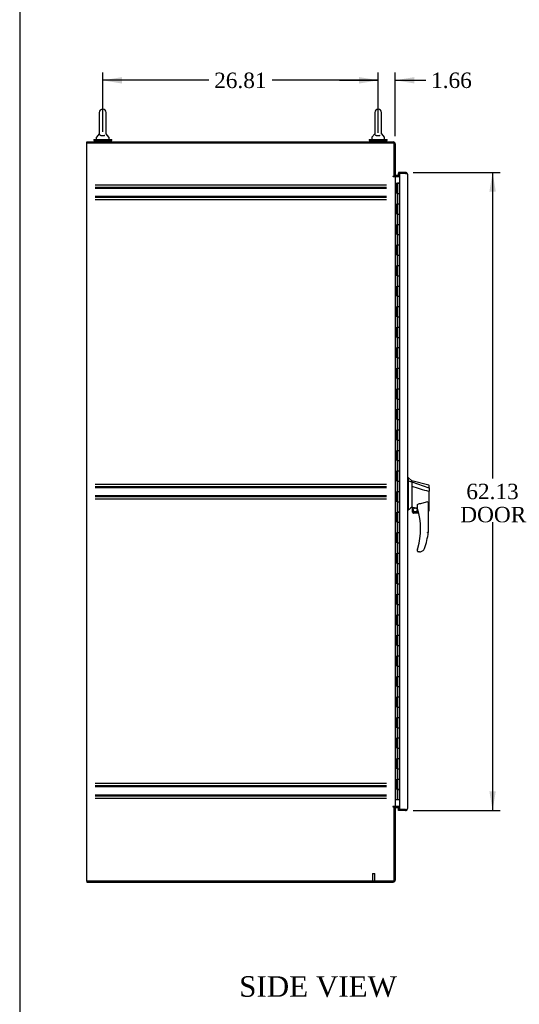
# Model space of a CAD drawing. Header units: inches. Extents: x 1 to 359, y -2 to 239.
# Tile 2 of 10: x 1 to 50, y 62 to 158. Entities that reach past the tile are written whole.
import ezdxf
from ezdxf.enums import TextEntityAlignment as Align
from ezdxf.lldxf.tags import DXFTag

# ---------------------------------------------------------------- set-up
doc = ezdxf.new("R2010")
doc.units = ezdxf.units.IN
doc.header["$MEASUREMENT"] = 0
for name, color, linetype in [('COM42890-4', 7, 'Continuous'), ('COM54578-60', 7, 'Continuous'), ('COM70839-3', 7, 'Continuous'), ('COM71108-10', 7, 'Continuous'), ('COM71112-5', 7, 'Continuous'), ('COM71113-3', 7, 'Continuous'), ('COM71114-3', 7, 'Continuous'), ('COM71115-2', 7, 'Continuous'), ('Default', 7, 'Continuous'), ('HAN13066', 7, 'Continuous'), ('SCS00680', 7, 'Continuous'), ('STD21878', 7, 'Continuous'), ('WAF25362', 7, 'Continuous'), ('WAM254785', 7, 'Continuous')]:
    doc.layers.add(name, color=color, linetype=linetype)
doc.styles.add('SEACAD_Times_New_Roman', font='times.ttf')
tags = doc.linetypes.add('HIDDEN2', pattern=[0.1875, 0.125, -0.0625]).pattern_tags.tags
tags[6:7] = [DXFTag(74, 4), DXFTag(75, 0), DXFTag(340, '0'), DXFTag(46, 0.0), DXFTag(50, 0.0), DXFTag(44, 0.0), DXFTag(45, 0.0)]
tags[4:5] = [DXFTag(74, 4), DXFTag(75, 0), DXFTag(340, '0'), DXFTag(46, 0.0), DXFTag(50, 0.0), DXFTag(44, 0.0), DXFTag(45, 0.0)]
doc.dimstyles.new('HAMMOND_(STH-300_x_200)', dxfattribs={"dimtxt": 1.5, "dimasz": 1.875, "dimexe": 0.75, "dimexo": 0.75, "dimgap": 0.375, "dimtad": 0, "dimtih": 1, "dimtoh": 1, "dimzin": 0, "dimdsep": 46, "dimtxsty": 'SEACAD_Times_New_Roman', "dimblk1": '_SE_FILLED', "dimblk2": '_SE_FILLED', "dimsah": 1, "dimcen": 0.75, "dimadec": 0, "dimazin": 0, "dimtfac": 0.8, "dimtofl": 0, "dimtmove": 0, "dimatfit": 3, "dimfxl": 1, "dimtolj": 1, "dimtzin": 0, "dimarcsym": 0})

# ---------------------------------------------------------------- blocks, each defined once
blk = doc.blocks.new('SE4')
at = {"layer": 'COM42890-4', "color": 7, "linetype": 'HIDDEN2'}
for p, q in [((8.649, 141.571), (37.024, 141.571)), ((8.649, 141.347), (37.024, 141.347)), ((8.649, 141.252), (37.024, 141.252)), ((8.649, 140.455), (37.024, 140.455)), ((8.649, 140.36), (37.024, 140.36)), ((8.649, 140.136), (37.024, 140.136)), ((8.649, 112.441), (37.024, 112.441)), ((8.649, 112.217), (37.024, 112.217)), ((8.649, 112.122), (37.024, 112.122)), ((8.649, 111.325), (37.024, 111.325)), ((8.649, 111.23), (37.024, 111.23)), ((8.649, 111.006), (37.024, 111.006)), ((8.649, 83.311), (37.024, 83.311)), ((8.649, 83.087), (37.024, 83.087)), ((8.649, 82.992), (37.024, 82.992)), ((8.649, 82.195), (37.024, 82.195)), ((8.649, 82.1), (37.024, 82.1)), ((8.649, 81.876), (37.024, 81.876))]:
    blk.add_line(p, q, dxfattribs=at)
at = {"layer": 'COM54578-60', "color": 7, "linetype": 'Continuous'}
for p, q in [((37.867, 141.724), (38.034, 141.724)), ((38.034, 141.724), (38.039, 141.724)), ((38.034, 140.724), (38.034, 141.724)), ((38.039, 141.724), (38.039, 140.724)), ((38.048, 141.724), (38.282, 141.724)), ((38.048, 141.724), (38.048, 140.724)), ((38.102, 141.733), (38.102, 141.759)), ((38.102, 141.759), (38.152, 141.759)), ((38.152, 141.733), (38.102, 141.733)), ((38.115, 141.733), (38.115, 141.724)), ((38.152, 141.759), (38.177, 141.759)), ((38.152, 141.733), (38.177, 141.733)), ((38.177, 141.759), (38.227, 141.759)), ((38.227, 141.733), (38.177, 141.733)), ((38.215, 141.724), (38.215, 141.733)), ((38.227, 141.759), (38.227, 141.733)), ((38.282, 141.724), (38.284, 141.724)), ((38.282, 140.724), (38.282, 141.724)), ((38.034, 140.724), (38.078, 140.724)), ((38.078, 140.724), (38.282, 140.724)), ((38.078, 140.724), (38.282, 140.724)), ((38.078, 139.724), (38.078, 140.724)), ((38.282, 139.724), (38.282, 140.724)), ((38.034, 138.724), (38.034, 139.724)), ((38.034, 139.724), (38.078, 139.724)), ((38.039, 139.724), (38.039, 138.724)), ((38.048, 139.725), (38.282, 139.725)), ((38.048, 139.724), (38.048, 138.724)), ((38.078, 139.724), (38.282, 139.724)), ((38.282, 138.724), (38.282, 139.725)), ((38.034, 138.724), (38.078, 138.724)), ((38.078, 138.724), (38.282, 138.724)), ((38.078, 138.724), (38.282, 138.724)), ((38.078, 137.724), (38.078, 138.724)), ((38.282, 137.724), (38.282, 138.724)), ((38.034, 136.724), (38.034, 137.724)), ((38.034, 137.724), (38.078, 137.724)), ((38.039, 137.724), (38.039, 136.724)), ((38.048, 137.725), (38.282, 137.725)), ((38.048, 137.724), (38.048, 136.724)), ((38.078, 137.724), (38.282, 137.724)), ((38.282, 136.724), (38.282, 137.725)), ((38.034, 136.724), (38.078, 136.724)), ((38.078, 136.724), (38.282, 136.724)), ((38.078, 136.724), (38.282, 136.724)), ((38.078, 135.724), (38.078, 136.724)), ((38.282, 135.724), (38.282, 136.724)), ((38.034, 134.724), (38.034, 135.724)), ((38.034, 135.724), (38.078, 135.724)), ((38.039, 135.724), (38.039, 134.724)), ((38.048, 135.725), (38.282, 135.725)), ((38.048, 135.724), (38.048, 134.724)), ((38.078, 135.724), (38.282, 135.724)), ((38.282, 134.724), (38.282, 135.725)), ((38.034, 134.724), (38.078, 134.724)), ((38.078, 134.724), (38.282, 134.724)), ((38.078, 134.724), (38.282, 134.724)), ((38.078, 133.724), (38.078, 134.724)), ((38.282, 133.724), (38.282, 134.724)), ((38.034, 132.724), (38.034, 133.724)), ((38.034, 133.724), (38.078, 133.724)), ((38.039, 133.724), (38.039, 132.724)), ((38.048, 133.725), (38.282, 133.725)), ((38.048, 133.724), (38.048, 132.724)), ((38.078, 133.724), (38.282, 133.724)), ((38.282, 132.724), (38.282, 133.725)), ((38.034, 132.724), (38.078, 132.724)), ((38.078, 132.724), (38.282, 132.724)), ((38.078, 132.724), (38.282, 132.724)), ((38.078, 131.724), (38.078, 132.724)), ((38.282, 131.724), (38.282, 132.724)), ((38.034, 130.724), (38.034, 131.724)), ((38.034, 131.724), (38.078, 131.724)), ((38.039, 131.724), (38.039, 130.724)), ((38.048, 131.725), (38.282, 131.725)), ((38.048, 131.724), (38.048, 130.724)), ((38.078, 131.724), (38.282, 131.724)), ((38.282, 130.724), (38.282, 131.725)), ((38.034, 130.724), (38.078, 130.724)), ((38.078, 130.724), (38.282, 130.724)), ((38.078, 130.724), (38.282, 130.724)), ((38.078, 129.724), (38.078, 130.724)), ((38.282, 129.724), (38.282, 130.724)), ((38.034, 128.724), (38.034, 129.724)), ((38.034, 129.724), (38.078, 129.724)), ((38.039, 129.724), (38.039, 128.724)), ((38.048, 129.725), (38.282, 129.725)), ((38.048, 129.724), (38.048, 128.724)), ((38.078, 129.724), (38.282, 129.724)), ((38.282, 128.724), (38.282, 129.725)), ((38.034, 128.724), (38.078, 128.724)), ((38.078, 128.724), (38.282, 128.724)), ((38.078, 128.724), (38.282, 128.724)), ((38.078, 127.724), (38.078, 128.724)), ((38.282, 127.724), (38.282, 128.724)), ((38.034, 126.724), (38.034, 127.724)), ((38.034, 127.724), (38.078, 127.724)), ((38.039, 127.724), (38.039, 126.724)), ((38.048, 127.725), (38.282, 127.725)), ((38.048, 127.724), (38.048, 126.724)), ((38.078, 127.724), (38.282, 127.724)), ((38.282, 126.724), (38.282, 127.725)), ((38.034, 126.724), (38.078, 126.724)), ((38.078, 126.724), (38.282, 126.724)), ((38.078, 126.724), (38.282, 126.724)), ((38.078, 125.724), (38.078, 126.724)), ((38.282, 125.724), (38.282, 126.724)), ((38.034, 124.724), (38.034, 125.724)), ((38.034, 125.724), (38.078, 125.724)), ((38.039, 125.724), (38.039, 124.724)), ((38.048, 125.725), (38.282, 125.725)), ((38.048, 125.724), (38.048, 124.724)), ((38.078, 125.724), (38.282, 125.724)), ((38.282, 124.724), (38.282, 125.725)), ((38.034, 124.724), (38.078, 124.724)), ((38.078, 124.724), (38.282, 124.724)), ((38.078, 124.724), (38.282, 124.724)), ((38.078, 123.724), (38.078, 124.724)), ((38.282, 123.724), (38.282, 124.724)), ((38.034, 122.724), (38.034, 123.724)), ((38.034, 123.724), (38.078, 123.724)), ((38.039, 123.724), (38.039, 122.724)), ((38.048, 123.725), (38.282, 123.725)), ((38.048, 123.724), (38.048, 122.724)), ((38.078, 123.724), (38.282, 123.724)), ((38.282, 122.724), (38.282, 123.725)), ((38.034, 122.724), (38.078, 122.724)), ((38.078, 122.724), (38.282, 122.724)), ((38.078, 122.724), (38.282, 122.724)), ((38.078, 121.724), (38.078, 122.724)), ((38.282, 121.724), (38.282, 122.724)), ((38.034, 120.724), (38.034, 121.724)), ((38.034, 121.724), (38.078, 121.724)), ((38.039, 121.724), (38.039, 120.724)), ((38.048, 121.725), (38.282, 121.725)), ((38.048, 121.724), (38.048, 120.724)), ((38.078, 121.724), (38.282, 121.724)), ((38.282, 120.724), (38.282, 121.725)), ((38.034, 120.724), (38.078, 120.724)), ((38.078, 120.724), (38.282, 120.724)), ((38.078, 120.724), (38.282, 120.724)), ((38.078, 119.724), (38.078, 120.724)), ((38.282, 119.724), (38.282, 120.724)), ((38.034, 118.724), (38.034, 119.724)), ((38.034, 119.724), (38.078, 119.724)), ((38.039, 119.724), (38.039, 118.724)), ((38.048, 119.725), (38.282, 119.725)), ((38.048, 119.724), (38.048, 118.724)), ((38.078, 119.724), (38.282, 119.724)), ((38.282, 118.724), (38.282, 119.725)), ((38.034, 118.724), (38.078, 118.724)), ((38.078, 118.724), (38.282, 118.724)), ((38.078, 118.724), (38.282, 118.724)), ((38.078, 117.724), (38.078, 118.724)), ((38.282, 117.724), (38.282, 118.724)), ((38.034, 116.724), (38.034, 117.724)), ((38.034, 117.724), (38.078, 117.724)), ((38.039, 117.724), (38.039, 116.724)), ((38.048, 117.725), (38.282, 117.725)), ((38.048, 117.724), (38.048, 116.724)), ((38.078, 117.724), (38.282, 117.724)), ((38.282, 116.724), (38.282, 117.725)), ((38.034, 116.724), (38.078, 116.724)), ((38.078, 116.724), (38.282, 116.724)), ((38.078, 116.724), (38.282, 116.724)), ((38.078, 115.724), (38.078, 116.724)), ((38.282, 115.724), (38.282, 116.724)), ((38.034, 114.724), (38.034, 115.724)), ((38.034, 115.724), (38.078, 115.724)), ((38.039, 115.724), (38.039, 114.724)), ((38.048, 115.725), (38.282, 115.725)), ((38.048, 115.724), (38.048, 114.724)), ((38.078, 115.724), (38.282, 115.724)), ((38.282, 114.724), (38.282, 115.725)), ((38.034, 114.724), (38.078, 114.724)), ((38.078, 114.724), (38.282, 114.724)), ((38.078, 114.724), (38.282, 114.724)), ((38.078, 113.724), (38.078, 114.724)), ((38.282, 113.724), (38.282, 114.724)), ((38.034, 112.724), (38.034, 113.724)), ((38.034, 113.724), (38.078, 113.724)), ((38.039, 113.724), (38.039, 112.724)), ((38.048, 113.725), (38.282, 113.725)), ((38.048, 113.724), (38.048, 112.724)), ((38.078, 113.724), (38.282, 113.724)), ((38.282, 112.724), (38.282, 113.725)), ((38.034, 112.724), (38.078, 112.724)), ((38.078, 112.724), (38.282, 112.724)), ((38.078, 112.724), (38.282, 112.724)), ((38.078, 111.724), (38.078, 112.724)), ((38.282, 111.724), (38.282, 112.724)), ((38.034, 110.724), (38.034, 111.724)), ((38.034, 111.724), (38.078, 111.724)), ((38.039, 111.724), (38.039, 110.724)), ((38.048, 111.725), (38.282, 111.725)), ((38.048, 111.724), (38.048, 110.724)), ((38.078, 111.724), (38.282, 111.724)), ((38.282, 110.724), (38.282, 111.725)), ((38.034, 110.724), (38.078, 110.724)), ((38.078, 110.724), (38.282, 110.724)), ((38.078, 110.724), (38.282, 110.724)), ((38.078, 109.724), (38.078, 110.724)), ((38.282, 109.724), (38.282, 110.724)), ((38.034, 108.724), (38.034, 109.724)), ((38.034, 109.724), (38.078, 109.724)), ((38.039, 109.724), (38.039, 108.724)), ((38.048, 109.725), (38.282, 109.725)), ((38.048, 109.724), (38.048, 108.724)), ((38.078, 109.724), (38.282, 109.724)), ((38.282, 108.724), (38.282, 109.725)), ((38.034, 108.724), (38.078, 108.724)), ((38.078, 108.724), (38.282, 108.724)), ((38.078, 108.724), (38.282, 108.724)), ((38.078, 107.724), (38.078, 108.724)), ((38.282, 107.724), (38.282, 108.724)), ((38.034, 106.724), (38.034, 107.724)), ((38.034, 107.724), (38.078, 107.724)), ((38.039, 107.724), (38.039, 106.724)), ((38.048, 107.725), (38.282, 107.725)), ((38.048, 107.724), (38.048, 106.724)), ((38.078, 107.724), (38.282, 107.724)), ((38.282, 106.724), (38.282, 107.725)), ((38.034, 106.724), (38.078, 106.724)), ((38.078, 106.724), (38.282, 106.724)), ((38.078, 106.724), (38.282, 106.724)), ((38.078, 105.724), (38.078, 106.724)), ((38.282, 105.724), (38.282, 106.724)), ((38.034, 104.724), (38.034, 105.724)), ((38.034, 105.724), (38.078, 105.724)), ((38.039, 105.724), (38.039, 104.724)), ((38.048, 105.725), (38.282, 105.725)), ((38.048, 105.724), (38.048, 104.724)), ((38.078, 105.724), (38.282, 105.724)), ((38.282, 104.724), (38.282, 105.725)), ((38.034, 104.724), (38.078, 104.724)), ((38.078, 104.724), (38.282, 104.724)), ((38.078, 104.724), (38.282, 104.724)), ((38.078, 103.724), (38.078, 104.724)), ((38.282, 103.724), (38.282, 104.724)), ((38.034, 102.724), (38.034, 103.724)), ((38.034, 103.724), (38.078, 103.724)), ((38.039, 103.724), (38.039, 102.724)), ((38.048, 103.725), (38.282, 103.725)), ((38.048, 103.724), (38.048, 102.724)), ((38.078, 103.724), (38.282, 103.724)), ((38.282, 102.724), (38.282, 103.725)), ((38.034, 102.724), (38.078, 102.724)), ((38.078, 102.724), (38.282, 102.724)), ((38.078, 102.724), (38.282, 102.724)), ((38.078, 101.724), (38.078, 102.724)), ((38.282, 101.724), (38.282, 102.724)), ((38.034, 100.724), (38.034, 101.724)), ((38.034, 101.724), (38.078, 101.724)), ((38.039, 101.724), (38.039, 100.724)), ((38.048, 101.725), (38.282, 101.725)), ((38.048, 101.724), (38.048, 100.724)), ((38.078, 101.724), (38.282, 101.724)), ((38.282, 100.724), (38.282, 101.725)), ((38.034, 100.724), (38.078, 100.724)), ((38.078, 100.724), (38.282, 100.724)), ((38.078, 100.724), (38.282, 100.724)), ((38.078, 99.724), (38.078, 100.724)), ((38.282, 99.724), (38.282, 100.724)), ((38.034, 98.724), (38.034, 99.724)), ((38.034, 99.724), (38.078, 99.724)), ((38.039, 99.724), (38.039, 98.724)), ((38.048, 99.725), (38.282, 99.725)), ((38.048, 99.724), (38.048, 98.724)), ((38.078, 99.724), (38.282, 99.724)), ((38.282, 98.724), (38.282, 99.725)), ((38.034, 98.724), (38.078, 98.724)), ((38.078, 98.724), (38.282, 98.724)), ((38.078, 98.724), (38.282, 98.724)), ((38.078, 97.724), (38.078, 98.724)), ((38.282, 97.724), (38.282, 98.724)), ((38.034, 96.724), (38.034, 97.724)), ((38.034, 97.724), (38.078, 97.724)), ((38.039, 97.724), (38.039, 96.724)), ((38.048, 97.725), (38.282, 97.725)), ((38.048, 97.724), (38.048, 96.724)), ((38.078, 97.724), (38.282, 97.724)), ((38.282, 96.724), (38.282, 97.725)), ((38.034, 96.724), (38.078, 96.724)), ((38.078, 96.724), (38.282, 96.724)), ((38.078, 96.724), (38.282, 96.724)), ((38.078, 95.724), (38.078, 96.724)), ((38.282, 95.724), (38.282, 96.724)), ((38.034, 94.724), (38.034, 95.724)), ((38.034, 95.724), (38.078, 95.724)), ((38.039, 95.724), (38.039, 94.724)), ((38.048, 95.725), (38.282, 95.725)), ((38.048, 95.724), (38.048, 94.724)), ((38.078, 95.724), (38.282, 95.724)), ((38.282, 94.724), (38.282, 95.725)), ((38.034, 94.724), (38.078, 94.724)), ((38.078, 94.724), (38.282, 94.724)), ((38.078, 94.724), (38.282, 94.724)), ((38.078, 93.724), (38.078, 94.724)), ((38.282, 93.724), (38.282, 94.724)), ((38.034, 92.724), (38.034, 93.724)), ((38.034, 93.724), (38.078, 93.724)), ((38.039, 93.724), (38.039, 92.724)), ((38.048, 93.725), (38.282, 93.725)), ((38.048, 93.724), (38.048, 92.724)), ((38.078, 93.724), (38.282, 93.724)), ((38.282, 92.724), (38.282, 93.725)), ((38.034, 92.724), (38.078, 92.724)), ((38.078, 92.724), (38.282, 92.724)), ((38.078, 92.724), (38.282, 92.724)), ((38.078, 91.724), (38.078, 92.724)), ((38.282, 91.724), (38.282, 92.724)), ((38.034, 90.724), (38.034, 91.724)), ((38.034, 91.724), (38.078, 91.724)), ((38.039, 91.724), (38.039, 90.724)), ((38.048, 91.725), (38.282, 91.725)), ((38.048, 91.724), (38.048, 90.724)), ((38.078, 91.724), (38.282, 91.724)), ((38.282, 90.724), (38.282, 91.725)), ((38.034, 90.724), (38.078, 90.724)), ((38.078, 90.724), (38.282, 90.724)), ((38.078, 90.724), (38.282, 90.724)), ((38.078, 89.724), (38.078, 90.724)), ((38.282, 89.724), (38.282, 90.724)), ((38.034, 88.724), (38.034, 89.724)), ((38.034, 89.724), (38.078, 89.724)), ((38.039, 89.724), (38.039, 88.724)), ((38.048, 89.725), (38.282, 89.725)), ((38.048, 89.724), (38.048, 88.724)), ((38.078, 89.724), (38.282, 89.724)), ((38.282, 88.724), (38.282, 89.725)), ((38.034, 88.724), (38.078, 88.724)), ((38.078, 88.724), (38.282, 88.724)), ((38.078, 88.724), (38.282, 88.724)), ((38.078, 87.724), (38.078, 88.724)), ((38.282, 87.724), (38.282, 88.724)), ((38.034, 86.724), (38.034, 87.724)), ((38.034, 87.724), (38.078, 87.724)), ((38.039, 87.724), (38.039, 86.724)), ((38.048, 87.725), (38.282, 87.725)), ((38.048, 87.724), (38.048, 86.724)), ((38.078, 87.724), (38.282, 87.724)), ((38.282, 86.724), (38.282, 87.725)), ((38.034, 86.724), (38.078, 86.724)), ((38.078, 86.724), (38.282, 86.724)), ((38.078, 86.724), (38.282, 86.724)), ((38.078, 85.724), (38.078, 86.724)), ((38.282, 85.724), (38.282, 86.724)), ((38.034, 84.724), (38.034, 85.724)), ((38.034, 85.724), (38.078, 85.724)), ((38.039, 85.724), (38.039, 84.724)), ((38.048, 85.725), (38.282, 85.725)), ((38.048, 85.724), (38.048, 84.724)), ((38.078, 85.724), (38.282, 85.724)), ((38.282, 84.724), (38.282, 85.725)), ((38.034, 84.724), (38.078, 84.724)), ((38.078, 84.724), (38.282, 84.724)), ((38.078, 84.724), (38.282, 84.724)), ((38.078, 83.724), (38.078, 84.724)), ((38.282, 83.724), (38.282, 84.724)), ((38.034, 82.724), (38.034, 83.724)), ((38.034, 83.724), (38.078, 83.724)), ((38.039, 83.724), (38.039, 82.724)), ((38.048, 83.725), (38.282, 83.725)), ((38.048, 83.724), (38.048, 82.724)), ((38.078, 83.724), (38.282, 83.724)), ((38.282, 82.724), (38.282, 83.725)), ((38.034, 82.724), (38.078, 82.724)), ((38.282, 82.724), (38.048, 82.724)), ((38.078, 81.724), (38.078, 82.724)), ((38.078, 82.724), (38.282, 82.724)), ((38.115, 82.724), (38.115, 82.724)), ((38.215, 82.724), (38.215, 82.724)), ((38.22, 82.724), (38.22, 82.724)), ((38.282, 82.724), (38.282, 82.724)), ((38.282, 81.724), (38.282, 82.724)), ((37.867, 81.724), (38.078, 81.724)), ((38.078, 81.724), (38.282, 81.724)), ((38.282, 81.724), (38.284, 81.724))]:
    blk.add_line(p, q, dxfattribs=at)
at = {"layer": 'COM70839-3', "color": 7, "linetype": 'Continuous'}
for p, q in [((37.788, 142.378), (37.775, 142.408)), ((37.788, 81.068), (37.775, 81.038))]:
    blk.add_line(p, q, dxfattribs=at)
at = {"layer": 'COM71108-10', "color": 7, "linetype": 'Continuous'}
for p, q in [((37.772, 81.038), (37.867, 81.038)), ((37.867, 81.038), (37.867, 73.883)), ((37.962, 80.973), (38.284, 80.973)), ((7.867, 73.788), (7.867, 73.693)), ((7.867, 73.693), (37.677, 73.693))]:
    blk.add_line(p, q, dxfattribs=at)
for centre, radius, start, end in [((37.962, 80.878), 0.19, 90, 122.6369), ((37.962, 80.878), 0.095, 90, 180), ((37.677, 73.883), 0.19, 270, 0)]:
    blk.add_arc(centre, radius, start, end, dxfattribs=at)
at = {"layer": 'COM71112-5', "color": 7, "linetype": 'Continuous'}
for p, q in [((38.864, 142.786), (38.179, 142.786)), ((38.179, 142.786), (38.179, 142.691)), ((38.179, 142.473), (38.179, 142.691)), ((38.179, 142.691), (38.284, 142.691)), ((38.864, 142.691), (38.179, 142.691)), ((38.284, 142.691), (38.284, 80.757)), ((38.864, 142.691), (38.284, 142.691)), ((38.864, 142.692), (38.864, 142.691)), ((38.955, 142.692), (38.864, 142.692)), ((38.864, 142.691), (38.995, 142.691)), ((38.955, 142.692), (38.995, 142.733)), ((39.054, 142.597), (39.054, 142.597)), ((39.054, 142.597), (39.054, 142.596)), ((39.054, 142.596), (39.054, 80.851)), ((38.179, 80.757), (38.179, 80.973)), ((38.284, 80.757), (38.179, 80.757)), ((38.179, 80.661), (38.179, 80.756)), ((38.864, 80.756), (38.179, 80.756)), ((38.864, 80.661), (38.179, 80.661)), ((38.864, 80.757), (38.284, 80.757)), ((38.864, 80.757), (38.995, 80.757)), ((38.864, 80.756), (38.864, 80.756)), ((38.864, 80.756), (38.955, 80.756)), ((38.955, 80.756), (38.995, 80.714)), ((39.054, 80.851), (39.054, 80.851)), ((39.054, 80.851), (39.054, 80.851))]:
    blk.add_line(p, q, dxfattribs=at)
for centre, start, end in [((38.864, 142.596), 46.16798, 90), ((38.864, 142.596), 0.15085, 46.16798), ((38.864, 142.596), 0, 0.05732), ((38.864, 80.851), 270, 313.83202), ((38.864, 80.851), 313.83202, 359.84915), ((38.864, 80.851), 359.94268, 0)]:
    blk.add_arc(centre, 0.19, start, end, dxfattribs=at)
for points in [[(38.995, 142.691), (39.014, 142.675), (39.028, 142.66), (39.048, 142.628), (39.054, 142.613), (39.054, 142.597)], [(38.995, 80.757), (39.014, 80.772), (39.028, 80.788), (39.048, 80.82), (39.054, 80.835), (39.054, 80.851)]]:
    blk.add_open_spline(points, degree=3, knots=[0, 0, 0, 0, 0.5, 0.5, 1, 1, 1, 1], dxfattribs=at)
at = {"layer": 'COM71113-3', "color": 7, "linetype": 'Continuous'}
for p, q in [((7.867, 73.788), (7.867, 145.658)), ((7.867, 145.658), (37.772, 145.658)), ((37.772, 142.408), (37.772, 145.658)), ((37.647, 142.408), (37.772, 142.408)), ((37.677, 142.378), (37.647, 142.378)), ((37.677, 142.378), (37.867, 142.378)), ((37.867, 142.378), (37.867, 81.068)), ((37.962, 142.378), (37.867, 142.378)), ((37.962, 142.378), (38.284, 142.378)), ((37.677, 81.068), (37.647, 81.068)), ((37.647, 81.038), (37.772, 81.038)), ((37.867, 81.068), (37.677, 81.068)), ((37.772, 73.788), (37.772, 81.038)), ((37.867, 81.068), (37.962, 81.068)), ((38.284, 81.068), (37.962, 81.068)), ((37.772, 73.788), (7.867, 73.788))]:
    blk.add_line(p, q, dxfattribs=at)
for centre in [(37.647, 142.393), (37.647, 81.053)]:
    blk.add_arc(centre, 0.015, 90, 270, dxfattribs=at)
at = {"layer": 'COM71114-3', "color": 7, "linetype": 'Continuous'}
for p, q in [((7.807, 145.658), (7.807, 73.788)), ((7.867, 145.658), (7.807, 145.658)), ((7.867, 73.788), (7.807, 73.788))]:
    blk.add_line(p, q, dxfattribs=at)
at = {"layer": 'COM71115-2', "color": 7, "linetype": 'Continuous'}
for p, q in [((7.867, 145.753), (37.677, 145.753)), ((7.867, 145.658), (7.867, 145.753)), ((37.867, 145.563), (37.867, 142.408)), ((37.772, 142.408), (37.867, 142.408)), ((38.284, 142.473), (37.962, 142.473))]:
    blk.add_line(p, q, dxfattribs=at)
for centre, radius, start, end in [((37.677, 145.563), 0.19, 0, 90), ((37.962, 142.568), 0.19, 237.3631, 270), ((37.962, 142.568), 0.095, 180, 270)]:
    blk.add_arc(centre, radius, start, end, dxfattribs=at)
at = {"layer": 'HAN13066', "color": 7, "linetype": 'Continuous'}
for p, q in [((39.137, 113.074), (39.054, 113.074)), ((39.134, 113.074), (39.134, 112.913)), ((39.489, 112.774), (39.134, 113.074)), ((39.134, 112.913), (39.134, 112.826)), ((39.134, 112.826), (39.134, 112.767)), ((39.134, 112.767), (39.489, 112.662)), ((39.134, 112.767), (39.134, 110.336)), ((39.489, 112.702), (39.489, 112.774)), ((41.137, 112.332), (39.489, 112.774)), ((39.489, 112.702), (39.489, 112.676)), ((39.489, 112.676), (39.489, 112.662)), ((39.489, 112.662), (39.489, 112.23)), ((39.489, 112.662), (41.127, 112.09)), ((39.489, 112.23), (39.489, 110.733)), ((41.169, 112.056), (41.169, 112.256)), ((41.113, 111.741), (41.115, 111.74)), ((41.169, 112.056), (41.169, 111.743)), ((41.169, 109.874), (41.169, 111.743)), ((39.134, 110.336), (39.134, 110.051)), ((39.489, 110.733), (39.489, 110.463)), ((39.489, 110.463), (39.489, 110.251)), ((39.489, 110.251), (39.489, 110.224)), ((40.029, 110.068), (40.029, 110.342)), ((41.089, 110.413), (41.089, 107.741)), ((39.134, 109.904), (39.054, 109.904)), ((39.134, 110.051), (39.134, 109.904)), ((39.489, 110.224), (39.489, 110.206)), ((39.489, 110.206), (39.489, 110.204)), ((39.489, 110.204), (39.554, 110.188)), ((39.554, 109.724), (39.554, 110.19)), ((39.554, 109.724), (40.127, 109.724)), ((40.159, 109.599), (39.679, 109.599)), ((41.089, 109.817), (41.095, 109.816)), ((40.029, 105.909), (40.029, 106.087)), ((40.244, 105.849), (40.089, 105.849)), ((40.527, 105.937), (40.526, 105.939))]:
    blk.add_line(p, q, dxfattribs=at)
for radius in [0.202, 0.188]:
    blk.add_circle((39.815, 109.928), radius, dxfattribs=at)
for centre, radius, start, end in [((41.109, 112.278), 0.06, 359.98153, 73.90261), ((75.9, 66.758), 56.686, 129.96527, 130.43506), ((39.679, 109.724), 0.125, 180, 193.88654), ((39.679, 109.724), 0.125, 193.88654, 229.4642), ((39.679, 109.724), 0.125, 229.4642, 270), ((40.089, 110.068), 0.06, 180, 197.89499), ((33.925, 108.077), 6.417, 342.98984, 17.89499), ((33.749, 108.676), 7.4, 340.28545, 352.73905), ((40.089, 106.087), 0.06, 162.10501, 180), ((40.089, 105.909), 0.06, 180, 270), ((40.244, 106.349), 0.5, 270, 304.56234), ((40.244, 106.349), 0.5, 304.56234, 340.28545)]:
    blk.add_arc(centre, radius, start, end, dxfattribs=at)
blk.add_ellipse((41.109, 109.874), major_axis=(-0.06, 0), ratio=0.999979, start_param=1.333204, end_param=3.141717, dxfattribs=at)
for points in [[(39.489, 112.23), (40.03, 112.067), (40.572, 111.904), (41.113, 111.741)], [(39.584, 110.187), (39.732, 110.154), (39.881, 110.122), (40.029, 110.089)]]:
    blk.add_open_spline(points, degree=3, dxfattribs=at)
for points, knots in [([(41.115, 111.74), (41.122, 111.74), (41.129, 111.74), (41.143, 111.741), (41.148, 111.741), (41.156, 111.741), (41.158, 111.741), (41.162, 111.742), (41.163, 111.742), (41.166, 111.742), (41.167, 111.742), (41.168, 111.742), (41.169, 111.743), (41.169, 111.743)], [0, 0, 0, 0, 0.25, 0.25, 0.5, 0.5, 0.625, 0.625, 0.75, 0.75, 0.875, 0.875, 1, 1, 1, 1]), ([(41.127, 112.09), (41.139, 112.088), (41.15, 112.083), (41.165, 112.071), (41.169, 112.063), (41.169, 112.056)], [0, 0, 0, 0, 0.5, 0.5, 1, 1, 1, 1]), ([(40.029, 110.342), (40.029, 110.348), (40.029, 110.355), (40.03, 110.369), (40.031, 110.376), (40.034, 110.397), (40.036, 110.41), (40.044, 110.438), (40.049, 110.451), (40.06, 110.47), (40.064, 110.476), (40.072, 110.484), (40.075, 110.487), (40.081, 110.491), (40.085, 110.492), (40.089, 110.493)], [0, 0, 0, 0, 0.125, 0.125, 0.25, 0.25, 0.5, 0.5, 0.75, 0.75, 0.875, 0.875, 0.9375, 0.9375, 1, 1, 1, 1]), ([(40.999, 110.725), (40.926, 110.696), (40.852, 110.669), (40.703, 110.621), (40.627, 110.6), (40.398, 110.543), (40.244, 110.515), (40.089, 110.493)], [0, 0, 0, 0, 0.25, 0.25, 0.5, 0.5, 1, 1, 1, 1]), ([(40.999, 110.725), (41.001, 110.726), (41.002, 110.726), (41.006, 110.727), (41.008, 110.727), (41.014, 110.726), (41.017, 110.724), (41.023, 110.721), (41.026, 110.718), (41.031, 110.713), (41.034, 110.71), (41.04, 110.701), (41.043, 110.694), (41.049, 110.681), (41.052, 110.674), (41.059, 110.654), (41.063, 110.64), (41.07, 110.612), (41.073, 110.598), (41.08, 110.556), (41.083, 110.527), (41.088, 110.47), (41.089, 110.442), (41.089, 110.413)], [0, 0, 0, 0, 0.015625, 0.015625, 0.03125, 0.03125, 0.0625, 0.0625, 0.09375, 0.09375, 0.125, 0.125, 0.1875, 0.1875, 0.25, 0.25, 0.375, 0.375, 0.5, 0.5, 0.75, 0.75, 1, 1, 1, 1]), ([(39.554, 110.19), (39.554, 110.19), (39.555, 110.191), (39.558, 110.191), (39.56, 110.19), (39.568, 110.19), (39.576, 110.188), (39.584, 110.187)], [0, 0, 0, 0, 0.25, 0.25, 0.5, 0.5, 1, 1, 1, 1]), ([(41.089, 107.741), (41.089, 107.741), (41.088, 107.741), (41.086, 107.741), (41.084, 107.741), (41.08, 107.742), (41.077, 107.742), (41.07, 107.742), (41.067, 107.743), (41.054, 107.743), (41.044, 107.744), (41.028, 107.745), (41.022, 107.745), (41.011, 107.746), (41.005, 107.747), (40.999, 107.747)], [0, 0, 0, 0, 0.125, 0.125, 0.25, 0.25, 0.375, 0.375, 0.5, 0.5, 0.75, 0.75, 0.875, 0.875, 1, 1, 1, 1]), ([(40.032, 106.106), (40.032, 106.106), (40.032, 106.106), (40.033, 106.109), (40.033, 106.111), (40.035, 106.116), (40.036, 106.12), (40.04, 106.132), (40.043, 106.14), (40.051, 106.165), (40.056, 106.183), (40.061, 106.2)], [0, 0, 0, 0, 0.0625, 0.0625, 0.125, 0.125, 0.25, 0.25, 0.5, 0.5, 1, 1, 1, 1])]:
    blk.add_open_spline(points, degree=3, knots=knots, dxfattribs=at)
at = {"layer": 'SCS00680', "color": 7, "linetype": 'Continuous'}
for p, q in [((9.067, 148.612), (9.067, 146.542)), ((9.729, 146.542), (9.729, 148.612)), ((35.879, 148.612), (35.879, 146.542)), ((36.541, 146.542), (36.541, 148.612)), ((8.773, 146.167), (8.773, 146.047)), ((9.058, 146.532), (8.787, 146.205)), ((9.067, 146.542), (9.067, 146.541)), ((10.009, 146.205), (9.738, 146.532)), ((10.023, 146.047), (10.023, 146.167)), ((35.585, 146.167), (35.585, 146.047)), ((35.87, 146.532), (35.599, 146.205)), ((35.879, 146.542), (35.879, 146.541)), ((36.821, 146.205), (36.55, 146.532)), ((36.835, 146.047), (36.835, 146.167))]:
    blk.add_line(p, q, dxfattribs=at)
for centre, radius, start, end in [((9.398, 148.612), 0.331, 0, 180), ((36.21, 148.612), 0.331, 0, 180), ((8.833, 146.167), 0.06, 140.32138, 180), ((8.833, 146.047), 0.06, 180, 270), ((9.963, 146.047), 0.06, 270, 0), ((9.963, 146.167), 0.06, 0, 39.67862), ((35.645, 146.167), 0.06, 140.32138, 180), ((35.645, 146.047), 0.06, 180, 270), ((36.775, 146.047), 0.06, 270, 0), ((36.775, 146.167), 0.06, 0, 39.67862)]:
    blk.add_arc(centre, radius, start, end, dxfattribs=at)
for points in [[(9.604, 146.373), (9.603, 146.373), (9.586, 146.364), (9.538, 146.347), (9.462, 146.333), (9.379, 146.33), (9.3, 146.338), (9.229, 146.356), (9.169, 146.383), (9.122, 146.416), (9.089, 146.456), (9.072, 146.494), (9.068, 146.519), (9.067, 146.528)], [(36.416, 146.373), (36.415, 146.373), (36.398, 146.364), (36.35, 146.347), (36.274, 146.333), (36.191, 146.33), (36.112, 146.338), (36.041, 146.356), (35.981, 146.383), (35.934, 146.416), (35.901, 146.456), (35.884, 146.494), (35.88, 146.519), (35.879, 146.528)]]:
    blk.add_open_spline(points, degree=3, knots=[0, 0, 0, 0, 0.0045923, 0.0857186, 0.1717808, 0.2541106, 0.3338801, 0.4140434, 0.4973953, 0.5866474, 0.684416, 0.794513, 0.8824647, 0.8824647, 0.8824647, 0.8824647], dxfattribs=at)
at = {"layer": 'STD21878', "color": 7, "linetype": 'HIDDEN2'}
for p, q in [((35.631, 73.82), (35.912, 73.82)), ((35.631, 73.82), (35.631, 73.788)), ((35.647, 74.538), (35.897, 74.538)), ((35.647, 74.538), (35.647, 73.82)), ((35.897, 73.82), (35.897, 74.538)), ((35.912, 73.788), (35.912, 73.82)), ((35.631, 73.788), (35.912, 73.788))]:
    blk.add_line(p, q, dxfattribs=at)
at = {"layer": 'WAF25362', "color": 7, "linetype": 'Continuous'}
for p, q in [((8.523, 145.987), (10.273, 145.987)), ((8.523, 145.987), (8.523, 145.878)), ((8.523, 145.878), (10.273, 145.878)), ((10.273, 145.878), (10.273, 145.987)), ((35.335, 145.987), (37.085, 145.987)), ((35.335, 145.987), (35.335, 145.878)), ((35.335, 145.878), (37.085, 145.878)), ((37.085, 145.878), (37.085, 145.987))]:
    blk.add_line(p, q, dxfattribs=at)
at = {"layer": 'WAM254785', "color": 7, "linetype": 'Continuous'}
for p, q in [((8.648, 145.878), (8.648, 145.753)), ((10.148, 145.753), (10.148, 145.878)), ((35.46, 145.878), (35.46, 145.753)), ((36.96, 145.753), (36.96, 145.878))]:
    blk.add_line(p, q, dxfattribs=at)
blk = doc.blocks.new('DMBLK131')
at = {"layer": 'Default', "linetype": 'Continuous'}
for points in [[(47.657, 140.911), (47.345, 142.786), (47.032, 140.911)], [(47.657, 82.536), (47.032, 82.536), (47.345, 80.661)]]:
    blk.add_hatch(color=7, dxfattribs=at).paths.add_polyline_path(points)
at = {"layer": 'Default', "color": 7, "linetype": 'Continuous'}
for p, q in [((39.614, 142.786), (48.095, 142.786)), ((47.345, 142.786), (47.345, 112.999)), ((47.345, 108.724), (47.345, 80.661)), ((39.614, 80.661), (48.095, 80.661))]:
    blk.add_line(p, q, dxfattribs=at)
at = {"layer": 'Default', "color": 7, "linetype": 'Continuous', "style": 'SEACAD_Times_New_Roman'}
for s, p in [('62.13', (44.786, 112.474)), ('DOOR', (44.199, 110.224))]:
    blk.add_text(s, height=1.5, dxfattribs=at).set_placement(p, align=Align.TOP_LEFT)
blk = doc.blocks.new('_SE_FILLED')
at = {"color": 0}
blk.add_line((0, 0), (-1, 0), dxfattribs=at)
blk.add_solid([(0, 0), (-1, -0.1665), (-1, 0.1665), (0, 0)], dxfattribs=at)
blk = doc.blocks.new('DMBLK147')
at = {"layer": 'Default', "linetype": 'Continuous'}
for points in [[(11.273, 152.059), (9.398, 151.747), (11.273, 151.434)], [(34.335, 152.059), (34.335, 151.434), (36.21, 151.747)]]:
    blk.add_hatch(color=7, dxfattribs=at).paths.add_polyline_path(points)
at = {"layer": 'Default', "color": 7, "linetype": 'Continuous'}
for p, q in [((9.398, 146.737), (9.398, 152.497)), ((36.21, 146.628), (36.21, 152.497)), ((19.72, 151.747), (9.398, 151.747)), ((36.21, 151.747), (25.888, 151.747))]:
    blk.add_line(p, q, dxfattribs=at)
at = {"layer": 'Default', "color": 7, "linetype": 'Continuous', "style": 'SEACAD_Times_New_Roman'}
blk.add_text('26.81', height=1.5, dxfattribs=at).set_placement((20.245, 152.497), align=Align.TOP_LEFT)
blk = doc.blocks.new('DMBLK148')
at = {"layer": 'Default', "linetype": 'Continuous'}
for points in [[(34.335, 152.065), (34.335, 151.44), (36.21, 151.752)], [(39.742, 152.065), (37.867, 151.752), (39.742, 151.44)]]:
    blk.add_hatch(color=7, dxfattribs=at).paths.add_polyline_path(points)
at = {"layer": 'Default', "color": 7, "linetype": 'Continuous'}
for p, q in [((36.21, 149.693), (36.21, 152.502)), ((37.867, 146.313), (37.867, 152.502)), ((32.46, 151.752), (36.21, 151.752)), ((37.867, 151.752), (40.081, 151.752)), ((40.081, 151.752), (40.831, 151.752))]:
    blk.add_line(p, q, dxfattribs=at)
at = {"layer": 'Default', "color": 7, "linetype": 'Continuous', "style": 'SEACAD_Times_New_Roman'}
blk.add_text('1.66', height=1.5, dxfattribs=at).set_placement((41.356, 152.502), align=Align.TOP_LEFT)
blk = doc.blocks.new('BORDER')
at = {"layer": 'Default', "color": 7, "linetype": 'Continuous'}
blk.add_line((-41.86, 27.86), (-41.86, 0), dxfattribs=at)

msp = doc.modelspace()

# ---------------------------------------------------------------- block references
at = {"layer": 'Default', "color": 7, "xscale": 8.55, "yscale": 8.55, "zscale": 8.55}
msp.add_blockref('BORDER', (359.223, 0.67), dxfattribs=at)
at = {"layer": 'Default'}
msp.add_blockref('SE4', (0, 0), dxfattribs=at)

# ---------------------------------------------------------------- texts
at = {"layer": 'Default', "color": 7, "linetype": 'Continuous', "style": 'SEACAD_Times_New_Roman'}
msp.add_text('SIDE VIEW', height=2, dxfattribs=at).set_placement((22.679, 64.535), align=Align.TOP_LEFT)

# ---------------------------------------------------------------- dimensions: what is measured, and where the dimension line sits
at = {"layer": 'Default', "color": 7, "linetype": 'Continuous'}
dim = msp.add_linear_dim(base=(9.398, 151.747), p1=(36.21, 145.878), p2=(9.398, 145.987), text='\\A1;<>', dimstyle='HAMMOND_(STH-300_x_200)', dxfattribs=at)
dim.commit()
dim.dimension.update_dxf_attribs({"geometry": 'DMBLK147', "text_midpoint": (22.804, 151.747), "dimtype": 160})
dim = msp.add_linear_dim(base=(37.867, 151.752), p1=(36.21, 148.943), p2=(37.867, 145.563), text='\\A1;<>', dimstyle='HAMMOND_(STH-300_x_200)', override={"dimtmove": 1}, dxfattribs=at)
dim.commit()
dim.dimension.update_dxf_attribs({"geometry": 'DMBLK148', "text_midpoint": (40.831, 151.752), "dimtype": 160})
dim = msp.add_linear_dim(base=(47.344920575, 142.786426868), p1=(38.863779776, 142.786426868), p2=(38.863779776, 80.661426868), angle=270, text='\\A1;<>\\PDOOR', dimstyle='HAMMOND_(STH-300_x_200)', dxfattribs=at)
dim.commit()
dim.dimension.update_dxf_attribs({"geometry": 'DMBLK131', "text_midpoint": (47.344920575, 111.723926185), "dimtype": 161})

doc.saveas('drawing.dxf')
